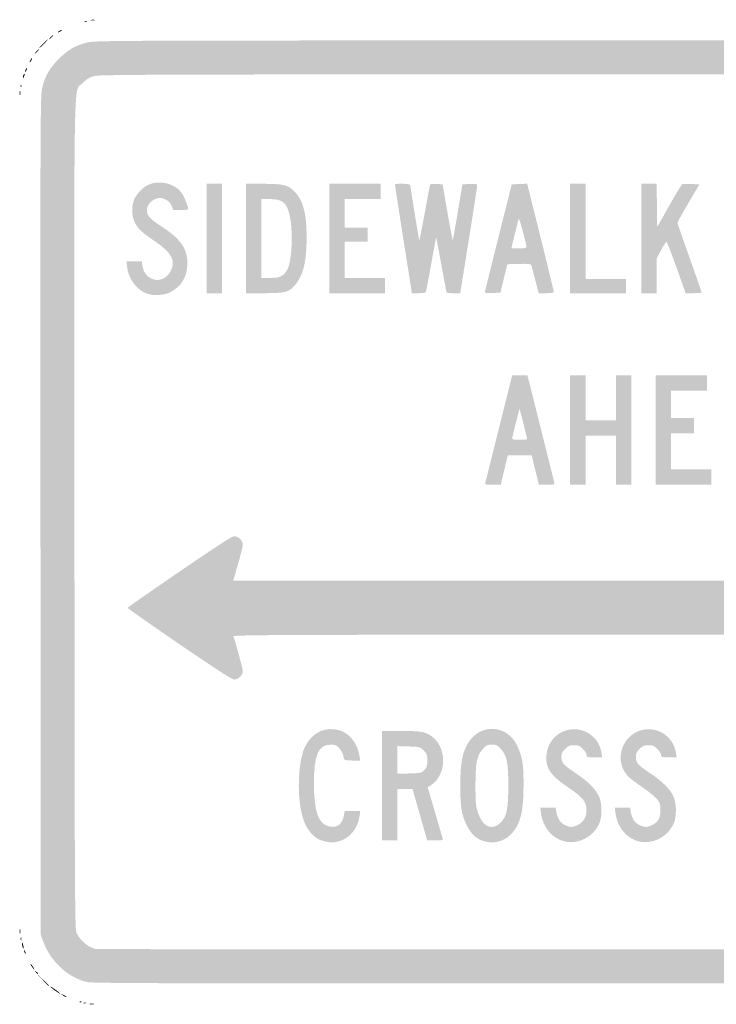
# Model space of a CAD drawing. Header units: inches. Extents: x -12 to 12, y -9 to 9.
# Tile 1 of 2: x -12 to 0.7, y -9 to 9. Entities that reach past the tile are written whole.
import ezdxf

# ---------------------------------------------------------------- set-up
doc = ezdxf.new("R2010")
doc.units = ezdxf.units.IN
doc.header["$MEASUREMENT"] = 0

msp = doc.modelspace()

# ---------------------------------------------------------------- hatches: boundary and pattern name
h = msp.add_hatch(color=7)
edge = h.paths.add_edge_path()
edge.add_spline(control_points=[(-10.683, 8.994), (-10.664, 8.999), (-10.632, 8.999), (-10.613, 8.994), (-10.594, 8.989), (-10.61, 8.985), (-10.648, 8.985), (-10.687, 8.985), (-10.702, 8.989), (-10.683, 8.994)], knot_values=[0, 0, 0, 0, 1, 1, 1, 2, 2, 2, 3, 3, 3, 3], degree=3, periodic=0)
h = msp.add_hatch(color=7)
edge = h.paths.add_edge_path()
edge.add_spline(control_points=[(-11.287, 8.769), (-11.287, 8.774), (-11.269, 8.788), (-11.248, 8.8), (-11.226, 8.812), (-11.208, 8.817), (-11.208, 8.812), (-11.208, 8.806), (-11.226, 8.792), (-11.248, 8.78), (-11.269, 8.768), (-11.287, 8.763), (-11.287, 8.769)], knot_values=[0, 0, 0, 0, 1, 1, 1, 2, 2, 2, 3, 3, 3, 4, 4, 4, 4], degree=3, periodic=0)
h = msp.add_hatch(color=7)
edge = h.paths.add_edge_path()
edge.add_spline(control_points=[(-10.792, 8.974), (-10.777, 8.979), (-10.76, 8.979), (-10.753, 8.972), (-10.747, 8.965), (-10.759, 8.961), (-10.78, 8.962), (-10.803, 8.963), (-10.808, 8.967), (-10.792, 8.974)], knot_values=[0, 0, 0, 0, 1, 1, 1, 2, 2, 2, 3, 3, 3, 3], degree=3, periodic=0)
h = msp.add_hatch(color=7)
edge = h.paths.add_edge_path()
edge.add_spline(control_points=[(-11.557, 8.56), (-11.514, 8.604), (-11.475, 8.64), (-11.469, 8.64), (-11.464, 8.64), (-11.494, 8.604), (-11.537, 8.56), (-11.58, 8.517), (-11.62, 8.481), (-11.625, 8.481), (-11.631, 8.481), (-11.6, 8.517), (-11.557, 8.56)], knot_values=[0, 0, 0, 0, 1, 1, 1, 2, 2, 2, 3, 3, 3, 4, 4, 4, 4], degree=3, periodic=0)
h = msp.add_hatch(color=7)
edge = h.paths.add_edge_path()
edge.add_spline(control_points=[(-10.755, -8.569), (-11.105, -8.484), (-11.414, -8.199), (-11.551, -7.836)], knot_values=[0, 0, 0, 0, 1, 1, 1, 1], degree=3, periodic=0)
edge.add_line((-11.551, -7.836), (-11.597, -7.711))
edge.add_line((-11.597, -7.711), (-11.603, -0.06))
edge.add_spline(control_points=[(-11.603, -0.06), (-11.608, 6.862), (-11.605, 7.605), (-11.576, 7.736), (-11.528, 7.957), (-11.442, 8.109), (-11.269, 8.281), (-11.094, 8.455), (-10.973, 8.525), (-10.756, 8.581), (-10.603, 8.62), (-10.498, 8.62), (-0.012, 8.62), (11.643, 8.62), (10.716, 8.63), (10.988, 8.497), (11.164, 8.412), (11.398, 8.177), (11.484, 8.001), (11.617, 7.728), (11.608, 8.364), (11.602, -0.064)], knot_values=[0, 0, 0, 0, 1, 1, 1, 2, 2, 2, 3, 3, 3, 4, 4, 4, 5, 5, 5, 6, 6, 6, 7, 7, 7, 7], degree=3, periodic=0)
edge.add_line((11.602, -0.064), (11.597, -7.711))
edge.add_line((11.597, -7.711), (11.551, -7.836))
edge.add_spline(control_points=[(11.551, -7.836), (11.425, -8.17), (11.176, -8.418), (10.837, -8.546)], knot_values=[0, 0, 0, 0, 1, 1, 1, 1], degree=3, periodic=0)
edge.add_line((10.837, -8.546), (10.718, -8.59))
edge.add_line((10.718, -8.59), (0.04, -8.594))
edge.add_spline(control_points=[(0.04, -8.594), (-9.123, -8.597), (-10.655, -8.593), (-10.755, -8.569)], knot_values=[0, 0, 0, 0, 1, 1, 1, 1], degree=3, periodic=0)
edge = h.paths.add_edge_path(flags=0)
edge.add_spline(control_points=[(10.699, -7.928), (10.817, -7.865), (10.921, -7.741), (10.957, -7.619), (10.985, -7.525), (10.988, -6.741), (10.988, 0.01), (10.988, 8.467), (11.004, 7.663), (10.832, 7.841), (10.762, 7.913), (10.71, 7.945), (10.63, 7.969), (10.531, 7.998), (9.579, 8.001), (0, 8.001), (-9.579, 8.001), (-10.531, 7.998), (-10.63, 7.969), (-10.711, 7.945), (-10.762, 7.913), (-10.832, 7.84), (-11.004, 7.663), (-10.989, 8.471), (-10.983, -0.041), (-10.978, -7.381), (-10.977, -7.614), (-10.941, -7.681), (-10.869, -7.817), (-10.746, -7.921), (-10.608, -7.963), (-10.581, -7.971), (-5.794, -7.976), (0.03, -7.974)], knot_values=[0, 0, 0, 0, 1, 1, 1, 2, 2, 2, 3, 3, 3, 4, 4, 4, 5, 5, 5, 6, 6, 6, 7, 7, 7, 8, 8, 8, 9, 9, 9, 10, 10, 10, 11, 11, 11, 11], degree=3, periodic=0)
edge.add_line((0.03, -7.974), (10.618, -7.971))
edge.add_line((10.618, -7.971), (10.699, -7.928))
h = msp.add_hatch(color=7)
edge = h.paths.add_edge_path()
edge.add_spline(control_points=[(-11.417, 8.68), (-11.397, 8.702), (-11.377, 8.72), (-11.371, 8.72), (-11.366, 8.72), (-11.377, 8.702), (-11.397, 8.68), (-11.417, 8.658), (-11.438, 8.64), (-11.443, 8.64), (-11.449, 8.64), (-11.437, 8.658), (-11.417, 8.68)], knot_values=[0, 0, 0, 0, 1, 1, 1, 2, 2, 2, 3, 3, 3, 4, 4, 4, 4], degree=3, periodic=0)
h = msp.add_hatch(color=7)
edge = h.paths.add_edge_path()
edge.add_spline(control_points=[(-11.677, 8.421), (-11.657, 8.443), (-11.636, 8.461), (-11.631, 8.461), (-11.625, 8.461), (-11.637, 8.443), (-11.657, 8.421), (-11.677, 8.399), (-11.698, 8.381), (-11.703, 8.381), (-11.709, 8.381), (-11.697, 8.399), (-11.677, 8.421)], knot_values=[0, 0, 0, 0, 1, 1, 1, 2, 2, 2, 3, 3, 3, 4, 4, 4, 4], degree=3, periodic=0)
h = msp.add_hatch(color=7)
edge = h.paths.add_edge_path()
edge.add_spline(control_points=[(-11.787, 8.261), (-11.775, 8.283), (-11.761, 8.301), (-11.756, 8.301), (-11.75, 8.301), (-11.755, 8.283), (-11.767, 8.261), (-11.779, 8.239), (-11.793, 8.221), (-11.798, 8.221), (-11.804, 8.221), (-11.799, 8.239), (-11.787, 8.261)], knot_values=[0, 0, 0, 0, 1, 1, 1, 2, 2, 2, 3, 3, 3, 4, 4, 4, 4], degree=3, periodic=0)
h = msp.add_hatch(color=7)
edge = h.paths.add_edge_path()
edge.add_spline(control_points=[(-11.886, 8.051), (-11.886, 8.062), (-11.877, 8.085), (-11.867, 8.101), (-11.856, 8.117), (-11.847, 8.122), (-11.847, 8.111), (-11.847, 8.1), (-11.856, 8.078), (-11.867, 8.061), (-11.877, 8.045), (-11.886, 8.04), (-11.886, 8.051)], knot_values=[0, 0, 0, 0, 1, 1, 1, 2, 2, 2, 3, 3, 3, 4, 4, 4, 4], degree=3, periodic=0)
h = msp.add_hatch(color=7)
edge = h.paths.add_edge_path()
edge.add_spline(control_points=[(-11.925, 7.941), (-11.926, 7.958), (-11.917, 7.985), (-11.907, 8.001), (-11.883, 8.038), (-11.883, 8.006), (-11.907, 7.951), (-11.918, 7.925), (-11.924, 7.921), (-11.925, 7.941)], knot_values=[0, 0, 0, 0, 1, 1, 1, 2, 2, 2, 3, 3, 3, 3], degree=3, periodic=0)
h = msp.add_hatch(color=7)
edge = h.paths.add_edge_path()
edge.add_spline(control_points=[(-11.965, 7.793), (-11.964, 7.816), (-11.959, 7.821), (-11.953, 7.805), (-11.947, 7.791), (-11.948, 7.773), (-11.955, 7.767), (-11.961, 7.76), (-11.966, 7.772), (-11.965, 7.793)], knot_values=[0, 0, 0, 0, 1, 1, 1, 2, 2, 2, 3, 3, 3, 3], degree=3, periodic=0)
h = msp.add_hatch(color=7)
edge = h.paths.add_edge_path()
edge.add_spline(control_points=[(-11.982, 7.661), (-11.982, 7.7), (-11.978, 7.716), (-11.973, 7.696), (-11.968, 7.677), (-11.968, 7.646), (-11.973, 7.627), (-11.978, 7.607), (-11.982, 7.623), (-11.982, 7.661)], knot_values=[0, 0, 0, 0, 1, 1, 1, 2, 2, 2, 3, 3, 3, 3], degree=3, periodic=0)
h = msp.add_hatch(color=7)
edge = h.paths.add_edge_path()
edge.add_spline(control_points=[(-9.65, 3.995), (-9.84, 4.056), (-9.996, 4.26), (-10.022, 4.481)], knot_values=[0, 0, 0, 0, 1, 1, 1, 1], degree=3, periodic=0)
edge.add_line((-10.022, 4.481), (-10.034, 4.585))
edge.add_line((-10.034, 4.585), (-9.894, 4.585))
edge.add_line((-9.894, 4.585), (-9.754, 4.585))
edge.add_line((-9.754, 4.585), (-9.741, 4.502))
edge.add_spline(control_points=[(-9.741, 4.502), (-9.696, 4.222), (-9.374, 4.155), (-9.235, 4.397), (-9.126, 4.588), (-9.202, 4.742), (-9.509, 4.95), (-9.749, 5.112), (-9.824, 5.181), (-9.878, 5.29), (-9.935, 5.404), (-9.945, 5.554), (-9.905, 5.688), (-9.874, 5.791), (-9.75, 5.93), (-9.641, 5.983), (-9.441, 6.079), (-9.155, 6.013), (-9.031, 5.842), (-8.979, 5.77), (-8.91, 5.598), (-8.91, 5.54), (-8.91, 5.531), (-8.971, 5.524), (-9.046, 5.524)], knot_values=[0, 0, 0, 0, 1, 1, 1, 2, 2, 2, 3, 3, 3, 4, 4, 4, 5, 5, 5, 6, 6, 6, 7, 7, 7, 8, 8, 8, 8], degree=3, periodic=0)
edge.add_line((-9.046, 5.524), (-9.182, 5.524))
edge.add_line((-9.182, 5.524), (-9.208, 5.595))
edge.add_spline(control_points=[(-9.208, 5.595), (-9.239, 5.682), (-9.333, 5.743), (-9.434, 5.744), (-9.526, 5.744), (-9.639, 5.652), (-9.656, 5.563), (-9.68, 5.445), (-9.63, 5.378), (-9.411, 5.236), (-9.046, 4.999), (-8.92, 4.821), (-8.923, 4.545), (-8.925, 4.308), (-9.034, 4.125), (-9.235, 4.023), (-9.341, 3.969), (-9.529, 3.956), (-9.65, 3.995)], knot_values=[0, 0, 0, 0, 1, 1, 1, 2, 2, 2, 3, 3, 3, 4, 4, 4, 5, 5, 5, 6, 6, 6, 6], degree=3, periodic=0)
for points in [[(-8.57, 5.004), (-8.57, 6.003), (-8.431, 6.003), (-8.291, 6.003), (-8.291, 5.004), (-8.291, 4.006), (-8.431, 4.006), (-8.57, 4.006), (-8.57, 5.004)], [(-6.333, 5.004), (-6.333, 6.003), (-5.863, 6.003), (-5.394, 6.003), (-5.394, 5.863), (-5.394, 5.724), (-5.724, 5.724), (-6.053, 5.724), (-6.053, 5.464), (-6.053, 5.204), (-5.844, 5.204), (-5.634, 5.204), (-5.634, 5.074), (-5.634, 4.945), (-5.844, 4.945), (-6.053, 4.945), (-6.053, 4.615), (-6.053, 4.285), (-5.684, 4.285), (-5.314, 4.285), (-5.314, 4.145), (-5.314, 4.006), (-5.824, 4.006), (-6.333, 4.006), (-6.333, 5.004)], [(-1.938, 5.004), (-1.938, 6.003), (-1.798, 6.003), (-1.658, 6.003), (-1.658, 5.134), (-1.658, 4.265), (-1.289, 4.265), (-0.919, 4.265), (-0.919, 4.135), (-0.919, 4.006), (-1.428, 4.006), (-1.938, 4.006), (-1.938, 5.004)], [(-1.938, 1.508), (-1.938, 2.507), (-1.798, 2.507), (-1.658, 2.507), (-1.658, 2.098), (-1.658, 1.688), (-1.378, 1.688), (-1.099, 1.688), (-1.099, 2.098), (-1.099, 2.507), (-0.959, 2.507), (-0.819, 2.507), (-0.819, 1.508), (-0.819, 0.509), (-0.959, 0.509), (-1.099, 0.509), (-1.099, 0.959), (-1.099, 1.408), (-1.378, 1.408), (-1.658, 1.408), (-1.658, 0.959), (-1.658, 0.509), (-1.798, 0.509), (-1.938, 0.509), (-1.938, 1.508)], [(-0.38, 1.508), (-0.38, 2.507), (0.09, 2.507), (0.559, 2.507), (0.559, 2.367), (0.559, 2.228), (0.23, 2.228), (-0.1, 2.228), (-0.1, 1.978), (-0.1, 1.728), (0.11, 1.728), (0.32, 1.728), (0.32, 1.588), (0.32, 1.448), (0.11, 1.448), (-0.1, 1.448), (-0.1, 1.119), (-0.1, 0.789), (0.27, 0.789), (0.639, 0.789), (0.639, 0.649), (0.639, 0.509), (0.13, 0.509), (-0.38, 0.509), (-0.38, 1.508)]]:
    msp.add_hatch(color=7).paths.add_polyline_path(points)
h = msp.add_hatch(color=7)
edge = h.paths.add_edge_path()
edge.add_line((-7.851, 5.004), (-7.851, 6.003))
edge.add_line((-7.851, 6.003), (-7.55, 6.003))
edge.add_spline(control_points=[(-7.55, 6.003), (-7.17, 6.003), (-7.091, 5.984), (-6.971, 5.864), (-6.806, 5.699), (-6.744, 5.456), (-6.747, 4.984), (-6.749, 4.57), (-6.811, 4.328), (-6.962, 4.15), (-7.065, 4.026), (-7.146, 4.006), (-7.518, 4.006)], knot_values=[0, 0, 0, 0, 1, 1, 1, 2, 2, 2, 3, 3, 3, 4, 4, 4, 4], degree=3, periodic=0)
edge.add_line((-7.518, 4.006), (-7.851, 4.006))
edge.add_line((-7.851, 4.006), (-7.851, 5.004))
edge = h.paths.add_edge_path(flags=0)
edge.add_spline(control_points=[(-7.196, 4.326), (-7.155, 4.351), (-7.114, 4.401), (-7.089, 4.457), (-7.008, 4.641), (-6.994, 5.188), (-7.063, 5.456), (-7.119, 5.669), (-7.194, 5.724), (-7.431, 5.724)], knot_values=[0, 0, 0, 0, 1, 1, 1, 2, 2, 2, 3, 3, 3, 3], degree=3, periodic=0)
edge.add_line((-7.431, 5.724), (-7.572, 5.724))
edge.add_line((-7.572, 5.724), (-7.572, 5.004))
edge.add_line((-7.572, 5.004), (-7.572, 4.285))
edge.add_line((-7.572, 4.285), (-7.417, 4.285))
edge.add_spline(control_points=[(-7.417, 4.285), (-7.297, 4.285), (-7.247, 4.294), (-7.196, 4.326)], knot_values=[0, 0, 0, 0, 1, 1, 1, 1], degree=3, periodic=0)
h = msp.add_hatch(color=7)
edge = h.paths.add_edge_path()
edge.add_spline(control_points=[(-4.981, 4.989), (-5.066, 5.531), (-5.135, 5.98), (-5.135, 5.988), (-5.134, 6.016), (-4.855, 6.006), (-4.854, 5.978), (-4.854, 5.934), (-4.699, 4.982), (-4.691, 4.974), (-4.687, 4.97), (-4.645, 5.179), (-4.597, 5.44), (-4.55, 5.7), (-4.507, 5.934), (-4.501, 5.959), (-4.491, 6.001), (-4.481, 6.005), (-4.378, 5.999)], knot_values=[0, 0, 0, 0, 1, 1, 1, 2, 2, 2, 3, 3, 3, 4, 4, 4, 5, 5, 5, 6, 6, 6, 6], degree=3, periodic=0)
edge.add_line((-4.378, 5.999), (-4.266, 5.993))
edge.add_line((-4.266, 5.993), (-4.177, 5.48))
edge.add_spline(control_points=[(-4.177, 5.48), (-4.127, 5.198), (-4.084, 4.97), (-4.08, 4.973), (-4.076, 4.977), (-4.035, 5.208), (-3.989, 5.487)], knot_values=[0, 0, 0, 0, 1, 1, 1, 2, 2, 2, 2], degree=3, periodic=0)
edge.add_line((-3.989, 5.487), (-3.904, 5.993))
edge.add_line((-3.904, 5.993), (-3.77, 5.999))
edge.add_spline(control_points=[(-3.77, 5.999), (-3.652, 6.004), (-3.636, 6.001), (-3.635, 5.969), (-3.635, 5.95), (-3.704, 5.5), (-3.789, 4.969)], knot_values=[0, 0, 0, 0, 1, 1, 1, 2, 2, 2, 2], degree=3, periodic=0)
edge.add_line((-3.789, 4.969), (-3.944, 4.006))
edge.add_line((-3.944, 4.006), (-4.068, 4.006))
edge.add_spline(control_points=[(-4.068, 4.006), (-4.187, 4.006), (-4.193, 4.008), (-4.203, 4.06), (-4.209, 4.091), (-4.251, 4.318), (-4.296, 4.564), (-4.341, 4.811), (-4.38, 5.016), (-4.383, 5.018), (-4.385, 5.021), (-4.426, 4.806), (-4.474, 4.539), (-4.522, 4.273), (-4.565, 4.044), (-4.57, 4.031), (-4.576, 4.014), (-4.622, 4.006), (-4.703, 4.006)], knot_values=[0, 0, 0, 0, 1, 1, 1, 2, 2, 2, 3, 3, 3, 4, 4, 4, 5, 5, 5, 6, 6, 6, 6], degree=3, periodic=0)
edge.add_line((-4.703, 4.006), (-4.826, 4.006))
edge.add_line((-4.826, 4.006), (-4.981, 4.989))
h = msp.add_hatch(color=7)
edge = h.paths.add_edge_path()
edge.add_spline(control_points=[(-3.496, 4.02), (-3.495, 4.028), (-3.385, 4.476), (-3.25, 5.014)], knot_values=[0, 0, 0, 0, 1, 1, 1, 1], degree=3, periodic=0)
edge.add_line((-3.25, 5.014), (-3.004, 5.993))
edge.add_line((-3.004, 5.993), (-2.863, 5.999))
edge.add_line((-2.863, 5.999), (-2.722, 6.005))
edge.add_line((-2.722, 6.005), (-2.479, 5.03))
edge.add_spline(control_points=[(-2.479, 5.03), (-2.346, 4.494), (-2.237, 4.044), (-2.237, 4.031), (-2.237, 4.013), (-2.278, 4.006), (-2.375, 4.006)], knot_values=[0, 0, 0, 0, 1, 1, 1, 2, 2, 2, 2], degree=3, periodic=0)
edge.add_line((-2.375, 4.006), (-2.512, 4.006))
edge.add_line((-2.512, 4.006), (-2.576, 4.25))
edge.add_spline(control_points=[(-2.576, 4.25), (-2.611, 4.385), (-2.643, 4.507), (-2.648, 4.521), (-2.654, 4.54), (-2.71, 4.545), (-2.871, 4.541)], knot_values=[0, 0, 0, 0, 1, 1, 1, 2, 2, 2, 2], degree=3, periodic=0)
edge.add_line((-2.871, 4.541), (-3.085, 4.535))
edge.add_line((-3.085, 4.535), (-3.148, 4.275))
edge.add_line((-3.148, 4.275), (-3.211, 4.016))
edge.add_line((-3.211, 4.016), (-3.354, 4.01))
edge.add_spline(control_points=[(-3.354, 4.01), (-3.432, 4.006), (-3.496, 4.011), (-3.496, 4.02)], knot_values=[0, 0, 0, 0, 1, 1, 1, 1], degree=3, periodic=0)
edge = h.paths.add_edge_path(flags=0)
edge.add_spline(control_points=[(-2.737, 4.86), (-2.737, 4.879), (-2.768, 5.007), (-2.805, 5.144), (-2.863, 5.359), (-2.874, 5.386), (-2.887, 5.334), (-2.895, 5.301), (-2.926, 5.173), (-2.957, 5.049)], knot_values=[0, 0, 0, 0, 1, 1, 1, 2, 2, 2, 3, 3, 3, 3], degree=3, periodic=0)
edge.add_line((-2.957, 5.049), (-3.012, 4.825))
edge.add_line((-3.012, 4.825), (-2.875, 4.825))
edge.add_spline(control_points=[(-2.875, 4.825), (-2.757, 4.825), (-2.737, 4.83), (-2.737, 4.86)], knot_values=[0, 0, 0, 0, 1, 1, 1, 1], degree=3, periodic=0)
h = msp.add_hatch(color=7)
edge = h.paths.add_edge_path()
edge.add_line((-0.639, 5.004), (-0.639, 6.003))
edge.add_line((-0.639, 6.003), (-0.5, 6.003))
edge.add_line((-0.5, 6.003), (-0.36, 6.003))
edge.add_line((-0.36, 6.003), (-0.355, 5.609))
edge.add_line((-0.355, 5.609), (-0.35, 5.214))
edge.add_line((-0.35, 5.214), (-0.132, 5.601))
edge.add_spline(control_points=[(-0.132, 5.601), (-0.013, 5.813), (0.096, 5.991), (0.109, 5.996), (0.123, 6.001), (0.198, 6.003), (0.277, 5.999)], knot_values=[0, 0, 0, 0, 1, 1, 1, 2, 2, 2, 2], degree=3, periodic=0)
edge.add_line((0.277, 5.999), (0.42, 5.993))
edge.add_line((0.42, 5.993), (0.221, 5.654))
edge.add_spline(control_points=[(0.221, 5.654), (0.111, 5.467), (0.021, 5.305), (0.02, 5.293), (0.02, 5.281), (0.119, 4.994), (0.24, 4.655), (0.361, 4.316), (0.459, 4.031), (0.459, 4.022), (0.459, 4.013), (0.394, 4.006), (0.314, 4.006)], knot_values=[0, 0, 0, 0, 1, 1, 1, 2, 2, 2, 3, 3, 3, 4, 4, 4, 4], degree=3, periodic=0)
edge.add_line((0.314, 4.006), (0.169, 4.006))
edge.add_line((0.169, 4.006), (0.002, 4.475))
edge.add_spline(control_points=[(0.002, 4.475), (-0.09, 4.733), (-0.172, 4.945), (-0.181, 4.945), (-0.189, 4.945), (-0.233, 4.876), (-0.278, 4.793)], knot_values=[0, 0, 0, 0, 1, 1, 1, 2, 2, 2, 2], degree=3, periodic=0)
edge.add_line((-0.278, 4.793), (-0.36, 4.642))
edge.add_line((-0.36, 4.642), (-0.36, 4.324))
edge.add_line((-0.36, 4.324), (-0.36, 4.006))
edge.add_line((-0.36, 4.006), (-0.499, 4.006))
edge.add_line((-0.499, 4.006), (-0.639, 4.006))
edge.add_line((-0.639, 4.006), (-0.639, 5.004))
h = msp.add_hatch(color=7)
edge = h.paths.add_edge_path()
edge.add_spline(control_points=[(-3.488, 0.544), (-3.482, 0.564), (-3.378, 0.979), (-3.256, 1.468), (-3.134, 1.957), (-3.026, 2.391), (-3.015, 2.432)], knot_values=[0, 0, 0, 0, 1, 1, 1, 2, 2, 2, 2], degree=3, periodic=0)
edge.add_line((-3.015, 2.432), (-2.995, 2.507))
edge.add_line((-2.995, 2.507), (-2.857, 2.507))
edge.add_line((-2.857, 2.507), (-2.719, 2.507))
edge.add_line((-2.719, 2.507), (-2.699, 2.432))
edge.add_spline(control_points=[(-2.699, 2.432), (-2.688, 2.391), (-2.579, 1.957), (-2.457, 1.468), (-2.336, 0.979), (-2.231, 0.564), (-2.225, 0.544), (-2.216, 0.513), (-2.231, 0.509), (-2.362, 0.509)], knot_values=[0, 0, 0, 0, 1, 1, 1, 2, 2, 2, 3, 3, 3, 3], degree=3, periodic=0)
edge.add_line((-2.362, 0.509), (-2.509, 0.509))
edge.add_line((-2.509, 0.509), (-2.575, 0.779))
edge.add_line((-2.575, 0.779), (-2.641, 1.049))
edge.add_line((-2.641, 1.049), (-2.858, 1.049))
edge.add_line((-2.858, 1.049), (-3.075, 1.049))
edge.add_line((-3.075, 1.049), (-3.094, 0.974))
edge.add_spline(control_points=[(-3.094, 0.974), (-3.104, 0.933), (-3.133, 0.811), (-3.159, 0.704)], knot_values=[0, 0, 0, 0, 1, 1, 1, 1], degree=3, periodic=0)
edge.add_line((-3.159, 0.704), (-3.204, 0.509))
edge.add_line((-3.204, 0.509), (-3.352, 0.509))
edge.add_spline(control_points=[(-3.352, 0.509), (-3.482, 0.509), (-3.498, 0.513), (-3.488, 0.544)], knot_values=[0, 0, 0, 0, 1, 1, 1, 1], degree=3, periodic=0)
edge = h.paths.add_edge_path(flags=0)
edge.add_spline(control_points=[(-2.725, 1.363), (-2.73, 1.383), (-2.754, 1.475), (-2.777, 1.568), (-2.8, 1.662), (-2.829, 1.774), (-2.841, 1.818)], knot_values=[0, 0, 0, 0, 1, 1, 1, 2, 2, 2, 2], degree=3, periodic=0)
edge.add_line((-2.841, 1.818), (-2.863, 1.898))
edge.add_line((-2.863, 1.898), (-2.929, 1.638))
edge.add_spline(control_points=[(-2.929, 1.638), (-2.966, 1.495), (-2.996, 1.367), (-2.996, 1.353), (-2.997, 1.336), (-2.955, 1.329), (-2.855, 1.329), (-2.73, 1.329), (-2.715, 1.333), (-2.725, 1.363)], knot_values=[0, 0, 0, 0, 1, 1, 1, 2, 2, 2, 3, 3, 3, 3], degree=3, periodic=0)
h = msp.add_hatch(color=7)
edge = h.paths.add_edge_path()
edge.add_spline(control_points=[(-9.071, -2.399), (-9.592, -2.042), (-10.017, -1.745), (-10.015, -1.737), (-10.013, -1.73), (-9.586, -1.433), (-9.067, -1.077), (-8.376, -0.604), (-8.107, -0.43), (-8.066, -0.43), (-7.992, -0.43), (-7.911, -0.51), (-7.912, -0.583), (-7.912, -0.614), (-7.951, -0.774), (-7.999, -0.939)], knot_values=[0, 0, 0, 0, 1, 1, 1, 2, 2, 2, 3, 3, 3, 4, 4, 4, 5, 5, 5, 5], degree=3, periodic=0)
edge.add_line((-7.999, -0.939), (-8.085, -1.239))
edge.add_line((-8.085, -1.239), (0.972, -1.244))
edge.add_line((0.972, -1.244), (10.029, -1.249))
edge.add_line((10.029, -1.249), (10.029, -1.738))
edge.add_line((10.029, -1.738), (10.029, -2.228))
edge.add_line((10.029, -2.228), (0.967, -2.228))
edge.add_spline(control_points=[(0.967, -2.228), (-7.317, -2.228), (-8.094, -2.23), (-8.083, -2.259), (-8.043, -2.363), (-7.911, -2.852), (-7.911, -2.896), (-7.911, -2.966), (-7.994, -3.047), (-8.066, -3.047), (-8.107, -3.047), (-8.376, -2.873), (-9.071, -2.399)], knot_values=[0, 0, 0, 0, 1, 1, 1, 2, 2, 2, 3, 3, 3, 4, 4, 4, 4], degree=3, periodic=0)
h = msp.add_hatch(color=7)
edge = h.paths.add_edge_path()
edge.add_spline(control_points=[(-6.411, -6.002), (-6.592, -5.966), (-6.733, -5.821), (-6.809, -5.592), (-6.93, -5.231), (-6.911, -4.536), (-6.772, -4.265), (-6.643, -4.011), (-6.404, -3.899), (-6.149, -3.973), (-5.966, -4.026), (-5.818, -4.214), (-5.782, -4.44)], knot_values=[0, 0, 0, 0, 1, 1, 1, 2, 2, 2, 3, 3, 3, 4, 4, 4, 4], degree=3, periodic=0)
edge.add_line((-5.782, -4.44), (-5.768, -4.525))
edge.add_line((-5.768, -4.525), (-5.912, -4.525))
edge.add_spline(control_points=[(-5.912, -4.525), (-6.009, -4.525), (-6.057, -4.517), (-6.062, -4.5), (-6.066, -4.486), (-6.075, -4.45), (-6.082, -4.42), (-6.089, -4.39), (-6.12, -4.336), (-6.152, -4.3), (-6.201, -4.245), (-6.224, -4.235), (-6.298, -4.235), (-6.534, -4.235), (-6.613, -4.412), (-6.613, -4.945), (-6.613, -5.446), (-6.536, -5.674), (-6.351, -5.724), (-6.193, -5.767), (-6.097, -5.698), (-6.065, -5.519)], knot_values=[0, 0, 0, 0, 1, 1, 1, 2, 2, 2, 3, 3, 3, 4, 4, 4, 5, 5, 5, 6, 6, 6, 7, 7, 7, 7], degree=3, periodic=0)
edge.add_line((-6.065, -5.519), (-6.051, -5.444))
edge.add_line((-6.051, -5.444), (-5.91, -5.444))
edge.add_line((-5.91, -5.444), (-5.768, -5.444))
edge.add_line((-5.768, -5.444), (-5.781, -5.539))
edge.add_spline(control_points=[(-5.781, -5.539), (-5.811, -5.759), (-5.953, -5.938), (-6.142, -5.994), (-6.25, -6.026), (-6.281, -6.027), (-6.411, -6.002)], knot_values=[0, 0, 0, 0, 1, 1, 1, 2, 2, 2, 2], degree=3, periodic=0)
h = msp.add_hatch(color=7)
edge = h.paths.add_edge_path()
edge.add_spline(control_points=[(-3.486, -6.005), (-3.636, -5.968), (-3.742, -5.876), (-3.824, -5.711), (-3.92, -5.52), (-3.944, -5.368), (-3.943, -4.974), (-3.942, -4.579), (-3.907, -4.387), (-3.806, -4.214), (-3.587, -3.841), (-3.087, -3.864), (-2.905, -4.255), (-2.807, -4.467), (-2.787, -4.588), (-2.789, -4.984), (-2.791, -5.39), (-2.825, -5.581), (-2.927, -5.755), (-3.048, -5.962), (-3.265, -6.059), (-3.486, -6.005)], knot_values=[0, 0, 0, 0, 1, 1, 1, 2, 2, 2, 3, 3, 3, 4, 4, 4, 5, 5, 5, 6, 6, 6, 7, 7, 7, 7], degree=3, periodic=0)
edge = h.paths.add_edge_path(flags=0)
edge.add_spline(control_points=[(-3.202, -5.654), (-3.093, -5.539), (-3.067, -5.409), (-3.067, -4.984), (-3.067, -4.558), (-3.092, -4.433), (-3.206, -4.309), (-3.265, -4.244), (-3.285, -4.235), (-3.366, -4.235), (-3.448, -4.235), (-3.467, -4.244), (-3.527, -4.309), (-3.639, -4.432), (-3.666, -4.558), (-3.666, -4.974), (-3.666, -5.29), (-3.661, -5.351), (-3.622, -5.474), (-3.539, -5.739), (-3.357, -5.816), (-3.202, -5.654)], knot_values=[0, 0, 0, 0, 1, 1, 1, 2, 2, 2, 3, 3, 3, 4, 4, 4, 5, 5, 5, 6, 6, 6, 7, 7, 7, 7], degree=3, periodic=0)
h = msp.add_hatch(color=7)
edge = h.paths.add_edge_path()
edge.add_spline(control_points=[(-2.043, -6.002), (-2.27, -5.946), (-2.441, -5.739), (-2.471, -5.484)], knot_values=[0, 0, 0, 0, 1, 1, 1, 1], degree=3, periodic=0)
edge.add_line((-2.471, -5.484), (-2.483, -5.384))
edge.add_line((-2.483, -5.384), (-2.343, -5.384))
edge.add_line((-2.343, -5.384), (-2.203, -5.384))
edge.add_line((-2.203, -5.384), (-2.189, -5.468))
edge.add_spline(control_points=[(-2.189, -5.468), (-2.169, -5.595), (-2.11, -5.676), (-2.007, -5.715), (-1.923, -5.747), (-1.913, -5.747), (-1.828, -5.715), (-1.684, -5.66), (-1.615, -5.523), (-1.647, -5.355), (-1.666, -5.254), (-1.75, -5.167), (-1.98, -5.012), (-2.297, -4.798), (-2.391, -4.661), (-2.372, -4.436), (-2.354, -4.21), (-2.216, -4.035), (-2.007, -3.974), (-1.713, -3.889), (-1.415, -4.079), (-1.366, -4.383)], knot_values=[0, 0, 0, 0, 1, 1, 1, 2, 2, 2, 3, 3, 3, 4, 4, 4, 5, 5, 5, 6, 6, 6, 7, 7, 7, 7], degree=3, periodic=0)
edge.add_line((-1.366, -4.383), (-1.353, -4.465))
edge.add_line((-1.353, -4.465), (-1.496, -4.465))
edge.add_spline(control_points=[(-1.496, -4.465), (-1.627, -4.465), (-1.638, -4.462), (-1.638, -4.423), (-1.638, -4.4), (-1.669, -4.351), (-1.706, -4.313), (-1.764, -4.255), (-1.788, -4.245), (-1.868, -4.245), (-1.948, -4.245), (-1.972, -4.255), (-2.03, -4.313), (-2.084, -4.367), (-2.098, -4.397), (-2.098, -4.459), (-2.098, -4.567), (-2.061, -4.609), (-1.84, -4.754), (-1.62, -4.899), (-1.475, -5.043), (-1.412, -5.18), (-1.352, -5.311), (-1.352, -5.556), (-1.411, -5.685), (-1.52, -5.923), (-1.8, -6.063), (-2.043, -6.002)], knot_values=[0, 0, 0, 0, 1, 1, 1, 2, 2, 2, 3, 3, 3, 4, 4, 4, 5, 5, 5, 6, 6, 6, 7, 7, 7, 8, 8, 8, 9, 9, 9, 9], degree=3, periodic=0)
h = msp.add_hatch(color=7)
edge = h.paths.add_edge_path()
edge.add_spline(control_points=[(-0.685, -6.002), (-0.912, -5.946), (-1.082, -5.739), (-1.112, -5.484)], knot_values=[0, 0, 0, 0, 1, 1, 1, 1], degree=3, periodic=0)
edge.add_line((-1.112, -5.484), (-1.124, -5.384))
edge.add_line((-1.124, -5.384), (-0.984, -5.384))
edge.add_line((-0.984, -5.384), (-0.844, -5.384))
edge.add_line((-0.844, -5.384), (-0.831, -5.468))
edge.add_spline(control_points=[(-0.831, -5.468), (-0.81, -5.595), (-0.751, -5.676), (-0.648, -5.715), (-0.564, -5.747), (-0.554, -5.747), (-0.47, -5.715), (-0.341, -5.665), (-0.29, -5.585), (-0.29, -5.431), (-0.29, -5.323), (-0.297, -5.298), (-0.352, -5.231), (-0.386, -5.189), (-0.502, -5.094), (-0.609, -5.02), (-0.717, -4.947), (-0.835, -4.858), (-0.871, -4.823), (-1.142, -4.56), (-1.016, -4.081), (-0.648, -3.974), (-0.354, -3.889), (-0.057, -4.079), (-0.008, -4.383)], knot_values=[0, 0, 0, 0, 1, 1, 1, 2, 2, 2, 3, 3, 3, 4, 4, 4, 5, 5, 5, 6, 6, 6, 7, 7, 7, 8, 8, 8, 8], degree=3, periodic=0)
edge.add_line((-0.008, -4.383), (0.005, -4.465))
edge.add_line((0.005, -4.465), (-0.137, -4.465))
edge.add_spline(control_points=[(-0.137, -4.465), (-0.269, -4.465), (-0.28, -4.462), (-0.28, -4.423), (-0.28, -4.4), (-0.31, -4.351), (-0.348, -4.313), (-0.406, -4.255), (-0.429, -4.245), (-0.509, -4.245), (-0.59, -4.245), (-0.613, -4.255), (-0.671, -4.313), (-0.725, -4.367), (-0.739, -4.397), (-0.739, -4.459), (-0.739, -4.567), (-0.703, -4.609), (-0.482, -4.754), (-0.261, -4.899), (-0.117, -5.043), (-0.054, -5.18), (0.006, -5.311), (0.007, -5.556), (-0.053, -5.685), (-0.162, -5.923), (-0.441, -6.063), (-0.685, -6.002)], knot_values=[0, 0, 0, 0, 1, 1, 1, 2, 2, 2, 3, 3, 3, 4, 4, 4, 5, 5, 5, 6, 6, 6, 7, 7, 7, 8, 8, 8, 9, 9, 9, 9], degree=3, periodic=0)
h = msp.add_hatch(color=7)
edge = h.paths.add_edge_path()
edge.add_line((-5.374, -4.984), (-5.374, -3.986))
edge.add_line((-5.374, -3.986), (-5.028, -3.986))
edge.add_spline(control_points=[(-5.028, -3.986), (-4.758, -3.986), (-4.66, -3.993), (-4.585, -4.019), (-4.194, -4.152), (-4.135, -4.759), (-4.491, -4.985)], knot_values=[0, 0, 0, 0, 1, 1, 1, 2, 2, 2, 2], degree=3, periodic=0)
edge.add_line((-4.491, -4.985), (-4.538, -5.014))
edge.add_line((-4.538, -5.014), (-4.406, -5.464))
edge.add_spline(control_points=[(-4.406, -5.464), (-4.334, -5.711), (-4.27, -5.929), (-4.264, -5.948), (-4.254, -5.98), (-4.269, -5.983), (-4.4, -5.983)], knot_values=[0, 0, 0, 0, 1, 1, 1, 2, 2, 2, 2], degree=3, periodic=0)
edge.add_line((-4.4, -5.983), (-4.547, -5.983))
edge.add_line((-4.547, -5.983), (-4.652, -5.613))
edge.add_spline(control_points=[(-4.652, -5.613), (-4.71, -5.409), (-4.771, -5.197), (-4.787, -5.143)], knot_values=[0, 0, 0, 0, 1, 1, 1, 1], degree=3, periodic=0)
edge.add_line((-4.787, -5.143), (-4.816, -5.044))
edge.add_line((-4.816, -5.044), (-4.955, -5.044))
edge.add_line((-4.955, -5.044), (-5.094, -5.044))
edge.add_line((-5.094, -5.044), (-5.094, -5.514))
edge.add_line((-5.094, -5.514), (-5.094, -5.983))
edge.add_line((-5.094, -5.983), (-5.234, -5.983))
edge.add_line((-5.234, -5.983), (-5.374, -5.983))
edge.add_line((-5.374, -5.983), (-5.374, -4.984))
edge = h.paths.add_edge_path(flags=0)
edge.add_spline(control_points=[(-4.6, -4.699), (-4.552, -4.651), (-4.545, -4.628), (-4.545, -4.525), (-4.545, -4.417), (-4.551, -4.4), (-4.61, -4.341), (-4.674, -4.276), (-4.679, -4.275), (-4.885, -4.268)], knot_values=[0, 0, 0, 0, 1, 1, 1, 2, 2, 2, 3, 3, 3, 3], degree=3, periodic=0)
edge.add_line((-4.885, -4.268), (-5.094, -4.262))
edge.add_line((-5.094, -4.262), (-5.094, -4.515))
edge.add_line((-5.094, -4.515), (-5.094, -4.768))
edge.add_line((-5.094, -4.768), (-4.875, -4.761))
edge.add_spline(control_points=[(-4.875, -4.761), (-4.666, -4.755), (-4.653, -4.752), (-4.6, -4.699)], knot_values=[0, 0, 0, 0, 1, 1, 1, 1], degree=3, periodic=0)
h = msp.add_hatch(color=7)
edge = h.paths.add_edge_path()
edge.add_spline(control_points=[(-11.982, -7.642), (-11.982, -7.603), (-11.978, -7.587), (-11.973, -7.607), (-11.968, -7.626), (-11.968, -7.657), (-11.973, -7.676), (-11.978, -7.696), (-11.982, -7.68), (-11.982, -7.642)], knot_values=[0, 0, 0, 0, 1, 1, 1, 2, 2, 2, 3, 3, 3, 3], degree=3, periodic=0)
h = msp.add_hatch(color=7)
edge = h.paths.add_edge_path()
edge.add_spline(control_points=[(-11.964, -7.781), (-11.964, -7.754), (-11.959, -7.743), (-11.953, -7.756), (-11.948, -7.77), (-11.948, -7.793), (-11.953, -7.806), (-11.959, -7.82), (-11.964, -7.809), (-11.964, -7.781)], knot_values=[0, 0, 0, 0, 1, 1, 1, 2, 2, 2, 3, 3, 3, 3], degree=3, periodic=0)
h = msp.add_hatch(color=7)
edge = h.paths.add_edge_path()
edge.add_spline(control_points=[(-11.935, -7.91), (-11.943, -7.881), (-11.945, -7.853), (-11.94, -7.848), (-11.935, -7.843), (-11.926, -7.863), (-11.918, -7.893), (-11.911, -7.922), (-11.909, -7.95), (-11.913, -7.954), (-11.918, -7.959), (-11.928, -7.939), (-11.935, -7.91)], knot_values=[0, 0, 0, 0, 1, 1, 1, 2, 2, 2, 3, 3, 3, 4, 4, 4, 4], degree=3, periodic=0)
h = msp.add_hatch(color=7)
edge = h.paths.add_edge_path()
edge.add_spline(control_points=[(-11.894, -8.03), (-11.914, -7.98), (-11.908, -7.967), (-11.884, -8.008), (-11.873, -8.028), (-11.867, -8.048), (-11.873, -8.053), (-11.878, -8.059), (-11.887, -8.048), (-11.894, -8.03)], knot_values=[0, 0, 0, 0, 1, 1, 1, 2, 2, 2, 3, 3, 3, 3], degree=3, periodic=0)
h = msp.add_hatch(color=7)
edge = h.paths.add_edge_path()
edge.add_spline(control_points=[(-11.741, -8.316), (-11.771, -8.277), (-11.79, -8.241), (-11.78, -8.241), (-11.776, -8.241), (-11.757, -8.263), (-11.739, -8.291), (-11.705, -8.342), (-11.707, -8.36), (-11.741, -8.316)], knot_values=[0, 0, 0, 0, 1, 1, 1, 2, 2, 2, 3, 3, 3, 3], degree=3, periodic=0)
h = msp.add_hatch(color=7)
edge = h.paths.add_edge_path()
edge.add_spline(control_points=[(-11.69, -8.386), (-11.714, -8.354), (-11.714, -8.353), (-11.682, -8.378), (-11.663, -8.393), (-11.647, -8.409), (-11.647, -8.413), (-11.647, -8.43), (-11.663, -8.419), (-11.69, -8.386)], knot_values=[0, 0, 0, 0, 1, 1, 1, 2, 2, 2, 3, 3, 3, 3], degree=3, periodic=0)
h = msp.add_hatch(color=7)
edge = h.paths.add_edge_path()
edge.add_line((-11.558, -8.536), (-11.657, -8.431))
edge.add_line((-11.657, -8.431), (-11.552, -8.53))
edge.add_spline(control_points=[(-11.552, -8.53), (-11.494, -8.584), (-11.447, -8.631), (-11.447, -8.635), (-11.447, -8.65), (-11.466, -8.633), (-11.558, -8.536)], knot_values=[0, 0, 0, 0, 1, 1, 1, 2, 2, 2, 2], degree=3, periodic=0)
h = msp.add_hatch(color=7)
edge = h.paths.add_edge_path()
edge.add_spline(control_points=[(-11.344, -8.72), (-11.39, -8.687), (-11.427, -8.655), (-11.427, -8.649), (-11.427, -8.64), (-11.315, -8.716), (-11.258, -8.764), (-11.211, -8.804), (-11.27, -8.774), (-11.344, -8.72)], knot_values=[0, 0, 0, 0, 1, 1, 1, 2, 2, 2, 3, 3, 3, 3], degree=3, periodic=0)
h = msp.add_hatch(color=7)
edge = h.paths.add_edge_path()
edge.add_spline(control_points=[(-11.199, -8.809), (-11.235, -8.78), (-11.235, -8.779), (-11.188, -8.802), (-11.126, -8.831), (-11.115, -8.84), (-11.14, -8.84), (-11.151, -8.84), (-11.177, -8.826), (-11.199, -8.809)], knot_values=[0, 0, 0, 0, 1, 1, 1, 2, 2, 2, 3, 3, 3, 3], degree=3, periodic=0)
h = msp.add_hatch(color=7)
edge = h.paths.add_edge_path()
edge.add_spline(control_points=[(-10.892, -8.926), (-10.877, -8.921), (-10.86, -8.921), (-10.853, -8.928), (-10.847, -8.935), (-10.859, -8.939), (-10.88, -8.938), (-10.903, -8.938), (-10.908, -8.933), (-10.892, -8.926)], knot_values=[0, 0, 0, 0, 1, 1, 1, 2, 2, 2, 3, 3, 3, 3], degree=3, periodic=0)
h = msp.add_hatch(color=7)
edge = h.paths.add_edge_path()
edge.add_spline(control_points=[(-10.812, -8.946), (-10.797, -8.941), (-10.78, -8.941), (-10.773, -8.948), (-10.767, -8.955), (-10.779, -8.959), (-10.8, -8.958), (-10.823, -8.958), (-10.828, -8.953), (-10.812, -8.946)], knot_values=[0, 0, 0, 0, 1, 1, 1, 2, 2, 2, 3, 3, 3, 3], degree=3, periodic=0)
h = msp.add_hatch(color=7)
edge = h.paths.add_edge_path()
edge.add_spline(control_points=[(-10.703, -8.966), (-10.684, -8.961), (-10.652, -8.961), (-10.633, -8.966), (-10.614, -8.971), (-10.63, -8.975), (-10.668, -8.975), (-10.707, -8.975), (-10.722, -8.971), (-10.703, -8.966)], knot_values=[0, 0, 0, 0, 1, 1, 1, 2, 2, 2, 3, 3, 3, 3], degree=3, periodic=0)

doc.saveas('drawing.dxf')
